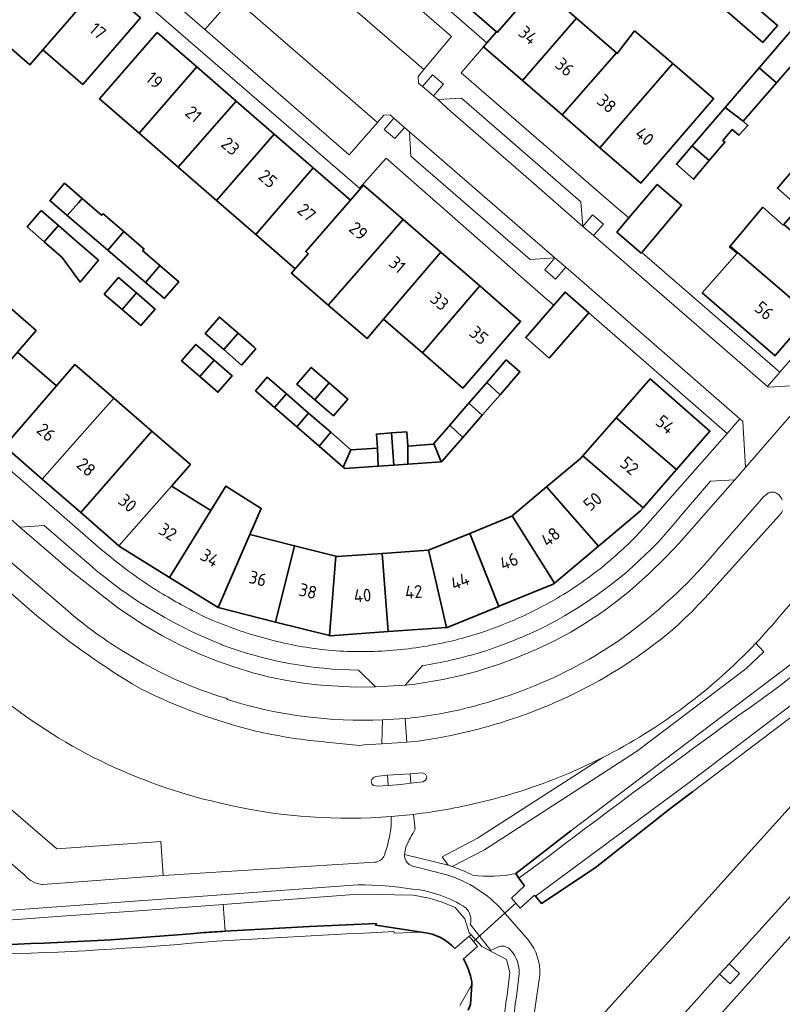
# Model space of a CAD drawing. Extents: x 150256 to 156914, y 461459 to 469481.
# Tile 174 of 256: x 155584 to 155665, y 462723 to 462827. Entities that reach past the tile are written whole.
import ezdxf
from ezdxf.enums import TextEntityAlignment as Align

# ---------------------------------------------------------------- set-up
doc = ezdxf.new("R2010")
doc.units = 0
doc.header["$LTSCALE"] = 0.75
for name, color, linetype, lineweight in [('B-RO-GK-BESCHOEIING-G', 251, 'GK-BESCHOEIING', 35), ('B-RO-GR-BEPLANTING_CULTUUR_BODEMBEDEKKER-GV', 251, 'CONTINUOUS', 18), ('B-RO-GR-GROENVOORZIENING-GV', 251, 'CONTINUOUS', 18), ('B-RO-GR-HAAG-GV', 251, 'CONTINUOUS', 13), ('B-RO-GR-HOUTOPSTAND_LOOF-GV', 251, 'CONTINUOUS', 13), ('B-RO-IE-TERREINAFSCHEIDING_KUNSTMATIG_HEKWERK-G', 251, 'IE-TERREINAFSCHEIDING-KUNSTMATIG', 18), ('B-RO-IE-TERREINAFSCHEIDING_KUNSTMATIG_MUUR-G', 251, 'IE-TERREINAFSCHEIDING-KUNSTMATIG-DICHT', 18), ('B-RO-KW-KUNSTWERK_DUIKER-G', 251, 'CONTINUOUS', 18), ('B-RO-OG-BEBOUWING-GV', 6, 'CONTINUOUS', 35), ('B-RO-OG-BEBOUWING-T18', 1, 'CONTINUOUS', 18), ('B-RO-OG-TERREIN_CULTUURSCHEIDING-GV', 251, 'CONTINUOUS', 18), ('B-RO-OG-WATER_SLOOT-GV', 251, 'CONTINUOUS', 18), ('B-RO-VH-VERHARDING_ASFALT-GV', 251, 'CONTINUOUS', 18), ('B-RO-VH-VERHARDING_BETONSTRAATSTEEN-GV', 251, 'CONTINUOUS', 18), ('B-RO-VH-VERHARDING_STRAATBAKSTEEN-GV', 251, 'CONTINUOUS', 18), ('B-RO-VH-VERHARDING_TEGEL-GV', 251, 'CONTINUOUS', 18)]:
    doc.layers.add(name, color=color, linetype=linetype, lineweight=lineweight)
doc.styles.add('NLCS-ISO-M200-T18', font='NLCS-ISO.ttf', dxfattribs={"height": 360})
doc.linetypes.add('GK-BESCHOEIING', pattern='A,30,-5,[1,NLCS.SHX,S=1,R=0,X=0,Y=0],-5', length=40)
doc.linetypes.add('IE-TERREINAFSCHEIDING-KUNSTMATIG', pattern='A,4,[82,NLCS.SHX,S=0.75,R=90,X=0,Y=0],4,-2', length=10)
doc.linetypes.add('IE-TERREINAFSCHEIDING-KUNSTMATIG-DICHT', pattern='A,8,-1,[82,NLCS.SHX,S=0.75,R=90,X=0,Y=0],-1', length=10)

msp = doc.modelspace()

# ---------------------------------------------------------------- linework, layer by layer
at = {"layer": 'B-RO-GK-BESCHOEIING-G'}
for points in [[(155638.718, 462734.243), (155639.364, 462733.48), (155645.021, 462737.25), (155653.04, 462743.582), (155655.3, 462745.265)], [(155636.631, 462736.643), (155642.44, 462741.14)], [(155636.978, 462736.158), (155636.631, 462736.643)], [(155637.569, 462735.33), (155636.978, 462736.158)], [(155638.609, 462734.372), (155638.718, 462734.243)], [(155605.958, 462730.543), (155614.845, 462731.058)], [(155626.681, 462730.443), (155621.859, 462731.187), (155621.891, 462731.369), (155614.845, 462731.058)], [(155626.891, 462730.411), (155626.681, 462730.443)], [(155631.991, 462724.922), (155632.009, 462725.204)], [(155631.612, 462722.224), (155631.854, 462722.799), (155631.991, 462724.922)]]:
    msp.add_lwpolyline(points, dxfattribs=at)
for points in [[(155581.236, 462729.108, 0.0162864), (155603.712, 462730.402)], [(155605.958, 462730.543, 0.0013305), (155603.712, 462730.402)], [(155630.21, 462728.721, 0.1838383), (155626.891, 462730.411)], [(155632.009, 462725.204, 0.0794373), (155631.123, 462727.649)]]:
    msp.add_lwpolyline(points, format="xyb", dxfattribs=at)
at = {"layer": 'B-RO-GR-BEPLANTING_CULTUUR_BODEMBEDEKKER-GV'}
for points in [[(155582.201, 462755.271), (155577.187, 462759.637), (155576.903, 462759.818), (155573.93, 462761.716), (155568.864, 462755.843), (155588.193, 462739.23), (155599.164, 462740.027), (155599.426, 462736.416), (155621.718, 462737.83)], [(155625.045, 462739.474), (155624.899, 462738.656), (155629.494, 462737.513), (155628.88, 462738.41), (155629.455, 462738.711), (155632.614, 462740.363), (155645.819, 462748.896)], [(155606.54, 462743.82), (155606.29, 462743.891)], [(155633.98, 462744.421), (155632.76, 462744.131)], [(155625.842, 462742.886), (155626.029, 462741.335)], [(155623.49, 462741.723), (155623.479, 462742.658)]]:
    msp.add_lwpolyline(points, dxfattribs=at)
for points in [[(155606.29, 462743.891, -0.1174821), (155582.201, 462755.271)], [(155645.819, 462748.896, -0.0388342), (155637.376, 462745.412)], [(155637.376, 462745.412, -0.0149478), (155633.98, 462744.421)], [(155632.76, 462744.131, -0.0299408), (155625.842, 462742.886)], [(155623.479, 462742.658, -0.0734386), (155606.54, 462743.82)], [(155622.768, 462738.591, 0.0543351), (155623.49, 462741.723)], [(155626.029, 462741.335, 0.0257082), (155625.045, 462739.474)], [(155621.718, 462737.83, 0.2887512), (155622.768, 462738.591)]]:
    msp.add_lwpolyline(points, format="xyb", dxfattribs=at)
at = {"layer": 'B-RO-GR-GROENVOORZIENING-GV'}
for points in [[(155627.939, 462818.73), (155628.998, 462819.958), (155627.862, 462820.938), (155626.801, 462819.707)], [(155624.896, 462815.391), (155623.764, 462816.375), (155622.742, 462815.193), (155623.877, 462814.212)], [(155643.71, 462804.956), (155644.843, 462803.973), (155645.884, 462805.18), (155644.748, 462806.16)], [(155640.78, 462801.626), (155639.694, 462800.37), (155640.829, 462799.389), (155641.912, 462800.641)], [(155658.147, 462726.003), (155659.257, 462724.994), (155660.266, 462726.104), (155659.156, 462727.113)]]:
    msp.add_lwpolyline(points, close=True, dxfattribs=at)
for points in [[(155629.929, 462737.374), (155633.325, 462739.149), (155649.377, 462749.522), (155660.925, 462758.258), (155662.825, 462760.057), (155661.985, 462760.951)], [(155645.819, 462748.896), (155632.614, 462740.363), (155629.455, 462738.711), (155628.88, 462738.41), (155629.494, 462737.513), (155629.617, 462737.482)]]:
    msp.add_lwpolyline(points, dxfattribs=at)
for points in [[(155661.985, 462760.951, -0.0861596), (155645.819, 462748.896)], [(155629.617, 462737.482, -0.0057244), (155629.929, 462737.374)]]:
    msp.add_lwpolyline(points, format="xyb", dxfattribs=at)
at = {"layer": 'B-RO-GR-HAAG-GV'}
for points in [[(155629.929, 462737.374), (155633.325, 462739.149), (155649.377, 462749.522), (155660.925, 462758.258), (155662.825, 462760.057), (155661.985, 462760.951)], [(155645.819, 462748.896), (155632.614, 462740.363), (155629.455, 462738.711), (155628.88, 462738.41), (155629.494, 462737.513), (155629.617, 462737.482)]]:
    msp.add_lwpolyline(points, dxfattribs=at)
for points in [[(155661.985, 462760.951, -0.0861596), (155645.819, 462748.896)], [(155629.617, 462737.482, -0.0057244), (155629.929, 462737.374)]]:
    msp.add_lwpolyline(points, format="xyb", dxfattribs=at)
at = {"layer": 'B-RO-GR-HOUTOPSTAND_LOOF-GV'}
for points in [[(155699.25, 462793.995), (155697.468, 462795.823), (155695.66, 462793.149), (155692.103, 462788.341), (155686.61, 462781.199), (155672.147, 462767.498), (155671.455, 462768.229), (155669.828, 462769.946), (155664.68, 462764.001)], [(155636.631, 462736.643), (155642.44, 462741.14), (155669.83, 462761.86), (155688.472, 462779.519), (155694.099, 462786.835), (155697.701, 462791.705), (155699.25, 462793.995)], [(155661.985, 462760.951), (155662.825, 462760.057), (155660.925, 462758.258), (155649.377, 462749.522), (155633.325, 462739.149), (155629.929, 462737.374)]]:
    msp.add_lwpolyline(points, dxfattribs=at)
for points in [[(155664.68, 462764.001, -0.0172418), (155661.985, 462760.951)], [(155629.929, 462737.374, -0.0279794), (155632.085, 462736.476)], [(155632.085, 462736.476, 0.0904164), (155636.631, 462736.643)]]:
    msp.add_lwpolyline(points, format="xyb", dxfattribs=at)
at = {"layer": 'B-RO-IE-TERREINAFSCHEIDING_KUNSTMATIG_HEKWERK-G'}
for points in [[(155625.839, 462734.347), (155627.512, 462734.043), (155628.851, 462733.617), (155630.246, 462733.04), (155631.257, 462731.871), (155631.717, 462730.388), (155631.912, 462730.177)], [(155631.912, 462730.177), (155633.053, 462728.944), (155635.647, 462727.564)]]:
    msp.add_lwpolyline(points, dxfattribs=at)
at = {"layer": 'B-RO-IE-TERREINAFSCHEIDING_KUNSTMATIG_MUUR-G'}
for points in [[(155638.609, 462734.372), (155637.108, 462732.982), (155636.197, 462734.042), (155637.569, 462735.33)], [(155631.723, 462730.015), (155630.21, 462728.721)], [(155631.123, 462727.649), (155632.61, 462728.952), (155631.723, 462730.015)]]:
    msp.add_lwpolyline(points, dxfattribs=at)
at = {"layer": 'B-RO-KW-KUNSTWERK_DUIKER-G'}
msp.add_lwpolyline([(155632.166, 462729.483), (155636.652, 462733.512)], dxfattribs=at)
at = {"layer": 'B-RO-OG-BEBOUWING-GV'}
for points in [[(155634.6, 462825.5), (155634.686, 462825.425), (155639.005, 462830.427), (155639.21, 462830.25), (155640.59, 462831.83), (155636.408, 462835.456), (155630.719, 462828.868)], [(155582.581, 462827.188), (155581.182, 462825.584), (155585.346, 462821.999), (155586.717, 462823.589), (155592.791, 462830.63), (155588.694, 462834.195)], [(155590.921, 462819.931), (155597.013, 462826.956), (155592.791, 462830.63), (155586.717, 462823.589)], [(155639.21, 462830.25), (155639.005, 462830.427), (155634.686, 462825.425), (155634.6, 462825.5), (155633.59, 462824.332), (155633.23, 462823.916), (155637.342, 462820.348), (155643.059, 462826.914)], [(155659.955, 462829.93), (155658.388, 462828.118), (155662.718, 462824.379), (155664.286, 462826.162)], [(155641.529, 462816.715), (155647.264, 462823.267), (155643.115, 462826.865), (155643.059, 462826.914), (155637.342, 462820.348)], [(155602.977, 462821.789), (155598.793, 462825.423), (155592.7, 462818.409), (155596.873, 462814.787)], [(155647.264, 462823.267), (155641.529, 462816.715), (155645.527, 462813.246), (155653.213, 462822.132), (155649.175, 462825.591), (155647.343, 462823.198)], [(155662.35, 462821.695), (155664.174, 462820.108), (155667.665, 462824.122), (155665.862, 462825.714), (155665.828, 462825.744), (155665.338, 462825.174)], [(155645.527, 462813.246), (155649.826, 462809.516), (155657.494, 462818.366), (155657.543, 462818.423), (155653.213, 462822.132)], [(155601.01, 462811.196), (155607.13, 462818.183), (155602.977, 462821.789), (155596.873, 462814.787)], [(155658.74, 462817.492), (155660.637, 462816.042), (155664.174, 462820.108), (155662.35, 462821.695)], [(155605.049, 462807.691), (155611.139, 462814.701), (155607.13, 462818.183), (155601.01, 462811.196)], [(155660.637, 462816.042), (155658.74, 462817.492), (155655.263, 462813.444), (155657.069, 462811.895), (155658.718, 462813.853), (155658.501, 462814.015), (155659.502, 462815.177), (155660.204, 462814.583), (155661.15, 462815.583)], [(155615.249, 462811.132), (155611.139, 462814.701), (155605.049, 462807.691), (155609.197, 462804.09)], [(155653.615, 462811.525), (155653.596, 462811.503), (155655.42, 462809.935), (155657.069, 462811.895), (155655.263, 462813.444)], [(155615.249, 462811.132), (155609.197, 462804.09), (155613.354, 462800.482), (155614.729, 462802.07), (155614.472, 462802.294), (155619.19, 462807.71)], [(155671.312, 462799.688), (155674.771, 462803.671), (155666.102, 462811.144), (155664.258, 462808.98), (155666.534, 462806.995), (155664.935, 462805.154)], [(155587.51, 462807.76), (155587.441, 462807.679), (155589.288, 462806.096), (155590.495, 462807.471), (155590.863, 462807.893), (155588.99, 462809.5)], [(155649.958, 462802.206), (155654.138, 462807.187), (155651.57, 462809.382), (155648.575, 462805.837), (155647.31, 462804.34), (155649.895, 462802.131)], [(155613.354, 462800.482), (155612.945, 462800.009), (155616.841, 462796.647), (155624.739, 462805.685), (155620.57, 462809.3), (155619.19, 462807.71), (155614.472, 462802.294), (155614.729, 462802.07)], [(155593.559, 462802.434), (155595.251, 462804.398), (155593.074, 462806.263), (155592.9, 462806.144), (155590.863, 462807.893), (155590.495, 462807.471), (155589.288, 462806.096)], [(155586.535, 462806.621), (155585.06, 462804.89), (155586.856, 462803.321), (155588.361, 462805.037)], [(155664.935, 462805.154), (155664.876, 462805.086), (155662.739, 462806.977), (155659.261, 462802.863), (155667.749, 462795.584), (155671.312, 462799.688)], [(155624.739, 462805.685), (155616.841, 462796.647), (155620.939, 462793.11), (155622.688, 462795.158), (155628.727, 462802.228)], [(155588.361, 462805.037), (155586.856, 462803.321), (155588.748, 462801.667), (155590.641, 462799.074), (155592.587, 462801.371), (155590.378, 462803.288)], [(155597.532, 462799.027), (155598.573, 462800.237), (155599.073, 462800.813), (155597.236, 462802.398), (155597.398, 462802.56), (155595.251, 462804.398), (155593.559, 462802.434)], [(155626.79, 462791.595), (155632.844, 462798.659), (155628.727, 462802.228), (155622.688, 462795.158)], [(155659.261, 462802.863), (155659.198, 462802.789), (155660.009, 462802.113), (155656.332, 462797.925), (155664.018, 462791.284), (155664.04, 462791.31), (155667.7, 462795.528), (155667.749, 462795.584)], [(155599.073, 462800.813), (155598.573, 462800.237), (155597.532, 462799.027), (155599.542, 462797.339), (155599.56, 462797.36), (155601.06, 462799.1)], [(155595.079, 462796.175), (155596.582, 462797.922), (155594.69, 462799.55), (155593.19, 462797.8)], [(155595.079, 462796.175), (155597.05, 462794.48), (155598.55, 462796.23), (155596.582, 462797.922)], [(155632.844, 462798.659), (155626.79, 462791.595), (155631.056, 462787.89), (155637.15, 462794.926)], [(155640.652, 462796.625), (155637.7, 462793.238), (155640.178, 462791.046), (155644.339, 462795.817), (155641.86, 462798.01)], [(155581.827, 462797.585), (155574.297, 462788.999), (155578.512, 462785.338), (155584.014, 462791.689), (155585.99, 462793.97)], [(155605.799, 462791.95), (155607.317, 462793.664), (155605.35, 462795.37), (155603.85, 462793.64)], [(155607.317, 462793.664), (155605.799, 462791.95), (155607.69, 462790.31), (155609.19, 462792.04), (155609.023, 462792.185)], [(155584.014, 462791.689), (155578.512, 462785.338), (155582.661, 462781.735), (155588.139, 462788.105)], [(155603.277, 462789.103), (155604.796, 462790.817), (155602.86, 462792.49), (155601.36, 462790.76)], [(155603.277, 462789.103), (155605.19, 462787.45), (155606.69, 462789.18), (155604.796, 462790.817)], [(155635.64, 462790.85), (155633.586, 462788.481), (155634.974, 462787.183), (155637.075, 462789.605)], [(155582.661, 462781.735), (155586.653, 462778.267), (155592.211, 462784.568), (155594.202, 462786.825), (155590.09, 462790.374), (155588.139, 462788.105)], [(155615.425, 462786.655), (155616.938, 462788.426), (155615.043, 462790.071), (155615.011, 462790.034), (155613.518, 462788.311)], [(155611.177, 462785.842), (155612.423, 462787.276), (155610.405, 462789.03), (155609.159, 462787.595)], [(155647.224, 462784.739), (155653.599, 462779.276), (155657.14, 462783.34), (155650.823, 462788.859)], [(155616.938, 462788.426), (155615.425, 462786.655), (155617.382, 462784.956), (155618.908, 462786.715)], [(155634.974, 462787.183), (155633.586, 462788.481), (155631.685, 462786.289), (155633.097, 462785.018)], [(155586.653, 462778.267), (155590.701, 462774.751), (155598.215, 462783.339), (155594.202, 462786.825), (155592.211, 462784.568)], [(155613.522, 462783.804), (155614.752, 462785.252), (155612.423, 462787.276), (155611.177, 462785.842)], [(155633.097, 462785.018), (155631.685, 462786.289), (155631.617, 462786.21), (155629.661, 462783.953), (155631.053, 462782.662)], [(155615.882, 462781.752), (155617.096, 462783.214), (155614.752, 462785.252), (155613.522, 462783.804)], [(155643.735, 462780.743), (155650.096, 462775.255), (155653.599, 462779.276), (155647.224, 462784.739)], [(155629.661, 462783.953), (155629.527, 462783.798), (155628.003, 462782.039), (155628.773, 462780.104), (155628.795, 462780.106), (155631.053, 462782.662)], [(155598.215, 462783.339), (155590.701, 462774.751), (155594.734, 462771.248), (155600.293, 462777.547), (155602.285, 462779.804)], [(155615.882, 462781.752), (155618.422, 462779.544), (155619.217, 462781.371), (155617.096, 462783.214)], [(155622.038, 462781.532), (155622.102, 462779.631), (155623.766, 462779.749), (155623.532, 462783.148), (155621.933, 462783.036)], [(155625.257, 462779.855), (155625.232, 462781.754), (155625.126, 462783.263), (155623.532, 462783.148), (155623.766, 462779.749)], [(155622.102, 462779.631), (155622.038, 462781.532), (155619.231, 462781.359), (155619.217, 462781.371), (155618.422, 462779.544), (155618.608, 462779.383)], [(155628.003, 462782.039), (155627.922, 462781.946), (155625.232, 462781.754), (155625.257, 462779.855), (155628.773, 462780.104)], [(155650.096, 462775.255), (155643.735, 462780.743), (155643.48, 462780.451), (155639.897, 462777.443), (155645.377, 462771.212), (155649.82, 462774.939)], [(155600.293, 462777.547), (155594.734, 462771.248), (155594.868, 462771.132), (155600.071, 462767.899), (155604.437, 462774.952), (155600.369, 462777.481)], [(155604.437, 462774.952), (155600.071, 462767.899), (155605.207, 462764.708), (155608.554, 462772.414), (155609.763, 462775.186), (155606.021, 462777.512)], [(155645.377, 462771.212), (155639.897, 462777.443), (155636.261, 462774.391), (155640.722, 462767.307)], [(155631.778, 462772.548), (155634.843, 462764.842), (155634.948, 462764.885), (155640.571, 462767.18), (155640.722, 462767.307), (155636.261, 462774.391), (155636.226, 462774.361)], [(155611.272, 462763.185), (155613.27, 462771.232), (155608.554, 462772.414), (155605.207, 462764.708)], [(155634.843, 462764.842), (155631.778, 462772.548), (155627.417, 462770.77), (155628.019, 462768.273), (155629.32, 462762.614), (155629.393, 462762.619)], [(155617.656, 462770.134), (155613.27, 462771.232), (155611.272, 462763.185), (155616.987, 462761.751)], [(155622.532, 462770.432), (155617.774, 462770.104), (155617.656, 462770.134), (155616.987, 462761.751), (155617.029, 462761.74), (155623.153, 462762.175)], [(155623.153, 462762.175), (155629.32, 462762.614), (155628.019, 462768.273), (155627.417, 462770.77), (155622.532, 462770.432)]]:
    msp.add_lwpolyline(points, close=True, dxfattribs=at)
at = {"layer": 'B-RO-OG-TERREIN_CULTUURSCHEIDING-GV'}
for points in [[(155641.527, 462717.034), (155644.835, 462720.663), (155654.754, 462731.652), (155666.343, 462744.505), (155672.813, 462751.439), (155680.121, 462759.592), (155683.259, 462763.045), (155682.625, 462763.68), (155692.173, 462774.584), (155692.935, 462773.948), (155694.478, 462775.714), (155699.835, 462782.191), (155716.688, 462802.469), (155723.298, 462810.022), (155724.505, 462811.441), (155724.645, 462811.606), (155726.199, 462812.988), (155727.929, 462814.142), (155730.209, 462815.244), (155732.585, 462816.054), (155732.49, 462816.36), (155732.36, 462819.37), (155731.07, 462819.31)], [(155663.319, 462776.816), (155662.82, 462776.45), (155657.96, 462770.871)], [(155657.27, 462766.461), (155664.46, 462774.45), (155664.63, 462774.65)], [(155589.3, 462764.39), (155581.738, 462770.86), (155580.112, 462769.012), (155585.82, 462764.071)], [(155653.79, 462762.891), (155654.5, 462763.581)], [(155648.65, 462762.051), (155647.45, 462761.171)], [(155673.84, 462759.3), (155655.3, 462745.265), (155653.04, 462743.582), (155645.021, 462737.25), (155639.364, 462733.48), (155638.718, 462734.243), (155638.609, 462734.372), (155637.108, 462732.982), (155636.197, 462734.042), (155637.569, 462735.33), (155636.978, 462736.158), (155636.631, 462736.643)], [(155596.13, 462756.681), (155597.05, 462756.14)], [(155599.426, 462736.416), (155599.164, 462740.027), (155588.193, 462739.23), (155568.864, 462755.843), (155566.055, 462752.586), (155584.84, 462736.44)], [(155642.15, 462755.301), (155643.39, 462755.911)], [(155606.22, 462755.011), (155606.05, 462755.141)], [(155630.04, 462753.771), (155628.61, 462753.491)], [(155622.515, 462750.317), (155622.57, 462752.87)], [(155624.96, 462753.011), (155625.14, 462750.51), (155626.32, 462750.62), (155627.83, 462750.851)], [(155609.19, 462751.67), (155609.53, 462751.601)], [(155616.63, 462750.521), (155620.13, 462750.15), (155620.64, 462750.22), (155622.515, 462750.317)], [(155629.617, 462737.482), (155629.494, 462737.513), (155624.899, 462738.656)], [(155626.068, 462737.365), (155629.343, 462736.52)], [(155586.7, 462735.491), (155599.426, 462736.416)], [(155619.977, 462735.46), (155556.87, 462730.832), (155546.12, 462730.07), (155538.04, 462729.561)], [(155549.507, 462729.299), (155556.942, 462729.835), (155566.463, 462730.522), (155577.342, 462731.306), (155589.16, 462732.159), (155597.29, 462732.745), (155605.755, 462733.355), (155620.009, 462734.459), (155625.839, 462734.347), (155627.512, 462734.043), (155628.851, 462733.617), (155630.246, 462733.04), (155631.257, 462731.871), (155631.717, 462730.388), (155631.912, 462730.177), (155633.053, 462728.944), (155635.647, 462727.564), (155636.009, 462726.177), (155635.72, 462723.815)], [(155635.252, 462732.722), (155637.988, 462729.592)], [(155634.885, 462728.943), (155634.022, 462728.529), (155631.834, 462731.285)], [(155636.71, 462723.669), (155637.002, 462726.056)], [(155639.191, 462725.956), (155638.632, 462722.043)]]:
    msp.add_lwpolyline(points, dxfattribs=at)
for points in [[(155663.7, 462776.911, 0.1179744), (155663.319, 462776.816)], [(155664.028, 462776.847, 0.1032955), (155663.7, 462776.911)], [(155664.47, 462776.541, 0.1072945), (155664.028, 462776.847)], [(155664.78, 462776.061, 0.0883309), (155664.47, 462776.541)], [(155664.63, 462774.65, 0.0962677), (155664.791, 462774.954)], [(155657.96, 462770.871, -0.0605631), (155648.65, 462762.051)], [(155654.5, 462763.581, 0.0180531), (155657.27, 462766.461)], [(155585.82, 462764.071, 0.0389846), (155596.13, 462756.681)], [(155596.111, 462759.551, -0.0453307), (155589.3, 462764.39)], [(155643.39, 462755.911, 0.0619132), (155653.79, 462762.891)], [(155647.45, 462761.171, -0.0740629), (155634.295, 462754.901)], [(155606.05, 462755.141, -0.0645993), (155596.111, 462759.551)], [(155597.05, 462756.14, 0.0550258), (155609.19, 462751.67)], [(155635.051, 462752.565, 0.0340766), (155642.15, 462755.301)], [(155622.57, 462752.87, -0.0885056), (155606.22, 462755.011)], [(155634.295, 462754.901, -0.0225328), (155630.04, 462753.771)], [(155628.61, 462753.491, -0.0192062), (155624.96, 462753.011)], [(155627.83, 462750.851, 0.0332374), (155635.051, 462752.565)], [(155609.53, 462751.601, 0.0340675), (155616.63, 462750.521)], [(155624.899, 462738.656, 0.4333159), (155626.068, 462737.365)], [(155629.929, 462737.374, 0.0057244), (155629.617, 462737.482)], [(155632.085, 462736.476, 0.0279794), (155629.929, 462737.374)], [(155636.631, 462736.643, -0.0904164), (155632.085, 462736.476)], [(155584.84, 462736.44, 0.21332), (155586.7, 462735.491)], [(155629.343, 462736.52, -0.0673344), (155632.574, 462735.006)], [(155625.724, 462735.003, 0.0353346), (155619.977, 462735.46)], [(155631.362, 462733.031, 0.1195601), (155625.724, 462735.003)], [(155632.574, 462735.006, -0.0669346), (155635.252, 462732.722)], [(155631.834, 462731.285, 0.2738814), (155631.362, 462733.031)], [(155637.988, 462729.592, -0.1790931), (155639.191, 462725.956)], [(155636.17, 462728.493, 0.3128943), (155634.885, 462728.943)], [(155637.002, 462726.056, 0.184574), (155636.17, 462728.493)], [(155635.72, 462723.815, 0.0561351), (155635.451, 462719.131)], [(155636.449, 462719.193, -0.0560946), (155636.71, 462723.669)]]:
    msp.add_lwpolyline(points, format="xyb", dxfattribs=at)
at = {"layer": 'B-RO-OG-WATER_SLOOT-GV'}
for points in [[(155691.595, 462782.26), (155700.078, 462793.435), (155701.405, 462795.397), (155709.429, 462806.972), (155710.213, 462807.588), (155711.348, 462808.074), (155711.924, 462807.93), (155712.302, 462808.362), (155711.51, 462808.578), (155710.447, 462808.542), (155708.91, 462807.98), (155700.614, 462796.012), (155699.25, 462793.995), (155697.701, 462791.705), (155694.099, 462786.835), (155688.472, 462779.519), (155669.83, 462761.86), (155642.44, 462741.14), (155636.631, 462736.643), (155636.978, 462736.158), (155640.125, 462738.489)], [(155640.125, 462738.489), (155636.978, 462736.158), (155637.569, 462735.33), (155636.197, 462734.042), (155637.108, 462732.982), (155638.609, 462734.372), (155638.718, 462734.243), (155654.792, 462746.134), (155673.191, 462760.063), (155689.993, 462775.89), (155696.271, 462783.787), (155696.802, 462784.575), (155710.926, 462805.454), (155711.942, 462806.975), (155711.924, 462807.93), (155711.348, 462808.074), (155710.213, 462807.588), (155709.429, 462806.972), (155701.405, 462795.397), (155700.078, 462793.435)], [(155630.21, 462728.721), (155631.723, 462730.015), (155631.912, 462730.177), (155631.717, 462730.388), (155631.257, 462731.871), (155630.246, 462733.04), (155628.851, 462733.617), (155627.512, 462734.043), (155625.839, 462734.347), (155620.009, 462734.459), (155605.755, 462733.355)], [(155605.755, 462733.355), (155597.29, 462732.745), (155589.16, 462732.159), (155577.342, 462731.306), (155577.514, 462728.939)], [(155605.958, 462730.543), (155605.755, 462733.355)], [(155605.755, 462733.355), (155605.958, 462730.543), (155614.845, 462731.058), (155621.891, 462731.369), (155621.859, 462731.187), (155626.681, 462730.443), (155626.891, 462730.411)], [(155623.781, 462730.506), (155623.786, 462730.351), (155626.681, 462730.443), (155621.859, 462731.187), (155621.891, 462731.369), (155614.845, 462731.058), (155605.958, 462730.543)], [(155626.891, 462730.411), (155626.681, 462730.443), (155623.786, 462730.351), (155623.781, 462730.506)], [(155631.123, 462727.649), (155632.61, 462728.952), (155631.723, 462730.015), (155630.21, 462728.721)], [(155635.72, 462723.815), (155636.009, 462726.177), (155635.647, 462727.564), (155633.053, 462728.944), (155631.912, 462730.177), (155631.723, 462730.015), (155632.61, 462728.952), (155631.123, 462727.649)], [(155630.736, 462722.707), (155631.991, 462724.922), (155632.009, 462725.204)], [(155632.009, 462725.204), (155631.991, 462724.922), (155631.854, 462722.799), (155631.612, 462722.224)], [(155631.612, 462722.224), (155631.854, 462722.799), (155631.991, 462724.922), (155630.736, 462722.707)]]:
    msp.add_lwpolyline(points, dxfattribs=at)
msp.add_lwpolyline([(155712.302, 462808.362), (155711.924, 462807.93), (155711.942, 462806.975), (155710.926, 462805.454), (155696.802, 462784.575), (155696.271, 462783.787), (155689.993, 462775.89), (155673.191, 462760.063), (155654.792, 462746.134), (155638.718, 462734.243), (155639.364, 462733.48), (155645.021, 462737.25), (155653.04, 462743.582), (155655.3, 462745.265), (155673.84, 462759.3), (155690.73, 462775.21), (155697.057, 462783.168), (155697.63, 462784.015), (155711.92, 462805.14), (155712.609, 462806.543), (155712.807, 462807.624)], close=True, dxfattribs=at)
for points in [[(155677.76, 462767.992, -0.0464023), (155660.201, 462753.362)], [(155660.201, 462753.362, 0.0464023), (155677.76, 462767.992)], [(155660.201, 462753.362, 0.0049136), (155640.125, 462738.489)], [(155640.125, 462738.489, -0.0049136), (155660.201, 462753.362)], [(155581.236, 462729.108, 0.0162864), (155603.712, 462730.402)], [(155603.712, 462730.402, -0.0162864), (155581.236, 462729.108)], [(155603.712, 462730.402, -0.0013305), (155605.958, 462730.543)], [(155605.958, 462730.543, 0.0013305), (155603.712, 462730.402)], [(155623.781, 462730.506, 0.0043496), (155603.789, 462729.405)], [(155603.789, 462729.405, -0.0043496), (155623.781, 462730.506)], [(155626.891, 462730.411, -0.1838383), (155630.21, 462728.721)], [(155630.21, 462728.721, 0.1838383), (155626.891, 462730.411)], [(155603.789, 462729.405, -0.016288), (155581.261, 462728.108)], [(155581.261, 462728.108, 0.016288), (155603.789, 462729.405)], [(155631.123, 462727.649, -0.0794373), (155632.009, 462725.204)], [(155632.009, 462725.204, 0.0794373), (155631.123, 462727.649)], [(155635.451, 462719.131, -0.0561351), (155635.72, 462723.815)]]:
    msp.add_lwpolyline(points, format="xyb", dxfattribs=at)
at = {"layer": 'B-RO-VH-VERHARDING_ASFALT-GV'}
for points in [[(155664.68, 462764.001), (155669.828, 462769.946), (155693.42, 462797.19)], [(155664.63, 462774.65), (155664.46, 462774.45), (155657.27, 462766.461)], [(155585.82, 462764.071), (155580.112, 462769.012)], [(155654.5, 462763.581), (155653.79, 462762.891)], [(155584.84, 462736.44), (155566.055, 462752.586), (155564.15, 462754.28), (155561.572, 462756.535), (155556.593, 462750.883), (155546.33, 462739.4), (155546.68, 462733.66), (155545.729, 462732.55), (155546.12, 462730.07), (155556.87, 462730.832), (155619.977, 462735.46)], [(155597.05, 462756.14), (155596.13, 462756.681)], [(155643.39, 462755.911), (155642.15, 462755.301)], [(155609.53, 462751.601), (155609.19, 462751.67)], [(155627.83, 462750.851), (155626.32, 462750.62), (155625.14, 462750.51), (155622.515, 462750.317), (155620.64, 462750.22), (155620.13, 462750.15), (155616.63, 462750.521)], [(155606.29, 462743.891), (155606.54, 462743.82)], [(155632.76, 462744.131), (155633.98, 462744.421)], [(155623.479, 462742.658), (155625.842, 462742.886)], [(155626.029, 462741.335), (155625.842, 462742.886), (155623.479, 462742.658), (155623.49, 462741.723)], [(155624.899, 462738.656), (155625.045, 462739.474)], [(155621.718, 462737.83), (155599.426, 462736.416)], [(155629.343, 462736.52), (155626.068, 462737.365)], [(155599.426, 462736.416), (155586.7, 462735.491)], [(155637.988, 462729.592), (155635.252, 462732.722)], [(155631.834, 462731.285), (155634.022, 462728.529), (155634.885, 462728.943)], [(155637.002, 462726.056), (155636.71, 462723.669)], [(155638.632, 462722.043), (155639.191, 462725.956)]]:
    msp.add_lwpolyline(points, dxfattribs=at)
for points in [[(155664.791, 462774.954, -0.0962677), (155664.63, 462774.65)], [(155657.27, 462766.461, -0.0180531), (155654.5, 462763.581)], [(155596.13, 462756.681, -0.0389846), (155585.82, 462764.071)], [(155661.985, 462760.951, 0.0172418), (155664.68, 462764.001)], [(155653.79, 462762.891, -0.0619132), (155643.39, 462755.911)], [(155645.819, 462748.896, 0.0861596), (155661.985, 462760.951)], [(155609.19, 462751.67, -0.0550258), (155597.05, 462756.14)], [(155642.15, 462755.301, -0.0340766), (155635.051, 462752.565)], [(155582.201, 462755.271, 0.1174821), (155606.29, 462743.891)], [(155635.051, 462752.565, -0.0332374), (155627.83, 462750.851)], [(155616.63, 462750.521, -0.0340675), (155609.53, 462751.601)], [(155637.376, 462745.412, 0.0388342), (155645.819, 462748.896)], [(155633.98, 462744.421, 0.0149478), (155637.376, 462745.412)], [(155625.842, 462742.886, 0.0299408), (155632.76, 462744.131)], [(155606.54, 462743.82, 0.0734386), (155623.479, 462742.658)], [(155623.49, 462741.723, -0.0543351), (155622.768, 462738.591)], [(155625.045, 462739.474, -0.0257082), (155626.029, 462741.335)], [(155622.768, 462738.591, -0.2887512), (155621.718, 462737.83)], [(155626.068, 462737.365, -0.4333159), (155624.899, 462738.656)], [(155586.7, 462735.491, -0.21332), (155584.84, 462736.44)], [(155632.574, 462735.006, 0.0673344), (155629.343, 462736.52)], [(155619.977, 462735.46, -0.0353346), (155625.724, 462735.003)], [(155625.724, 462735.003, -0.1195601), (155631.362, 462733.031)], [(155635.252, 462732.722, 0.0669346), (155632.574, 462735.006)], [(155631.362, 462733.031, -0.2738814), (155631.834, 462731.285)], [(155639.191, 462725.956, 0.1790931), (155637.988, 462729.592)], [(155634.885, 462728.943, -0.3128943), (155636.17, 462728.493)], [(155636.17, 462728.493, -0.184574), (155637.002, 462726.056)], [(155636.71, 462723.669, 0.0560946), (155636.449, 462719.193)]]:
    msp.add_lwpolyline(points, format="xyb", dxfattribs=at)
msp.add_lwpolyline([(155623.087, 462747.014), (155625.498, 462747.168), (155626.794, 462747.263), (155627.119, 462747.113), (155627.246, 462746.841), (155627.207, 462746.668), (155627.109, 462746.513), (155626.819, 462746.315), (155625.576, 462746.166), (155624.519, 462746.04), (155623.175, 462745.948), (155622.064, 462745.871), (155621.633, 462745.945), (155621.429, 462746.097), (155621.365, 462746.283), (155621.436, 462746.558), (155621.617, 462746.781), (155621.828, 462746.879)], close=True, dxfattribs=at)
at = {"layer": 'B-RO-VH-VERHARDING_BETONSTRAATSTEEN-GV'}
for points in [[(155603.53, 462839.92), (155600.593, 462836.533), (155600.567, 462836.55), (155599.579, 462835.408), (155599.553, 462835.378), (155596.616, 462831.986), (155603.826, 462825.72), (155606.791, 462829.158), (155607.776, 462830.3), (155610.726, 462833.67), (155610.735, 462833.68), (155611.652, 462834.739), (155614.643, 462838.19), (155607.41, 462844.46), (155604.469, 462841.031), (155603.523, 462839.93)], [(155623.087, 462747.014), (155621.828, 462746.879), (155621.617, 462746.781), (155621.436, 462746.558), (155621.365, 462746.283), (155621.429, 462746.097), (155621.633, 462745.945), (155622.064, 462745.871), (155623.175, 462745.948)], [(155625.576, 462746.166), (155626.819, 462746.315), (155627.109, 462746.513), (155627.207, 462746.668), (155627.246, 462746.841), (155627.119, 462747.113), (155626.794, 462747.263), (155625.498, 462747.168)]]:
    msp.add_lwpolyline(points, close=True, dxfattribs=at)
for points in [[(155606.791, 462829.158), (155622.033, 462815.92), (155622.7, 462816.68), (155623.371, 462816.716), (155623.764, 462816.375), (155624.896, 462815.391), (155625.42, 462814.936), (155640.78, 462801.626), (155641.912, 462800.641), (155660.289, 462784.649), (155660.61, 462784.37), (155660.89, 462779.49), (155668.52, 462788.29), (155663.27, 462787.995), (155663.224, 462788.035), (155644.843, 462803.973), (155643.71, 462804.956), (155638.217, 462809.772), (155629.76, 462817.101), (155628.393, 462818.34), (155627.939, 462818.73), (155626.801, 462819.707), (155626.366, 462820.08), (155626.33, 462820.78), (155626.94, 462821.512), (155611.652, 462834.739)], [(155526.66, 462818.67), (155527.25, 462818.2), (155529.327, 462816.391), (155536.03, 462810.553), (155537.443, 462809.322), (155544.18, 462803.453), (155545.533, 462802.275), (155551.783, 462796.831), (155557.41, 462791.93), (155573.151, 462778.294), (155579.904, 462772.444), (155581.738, 462770.86), (155589.3, 462764.39)], [(155668.52, 462788.29), (155660.89, 462779.49), (155659.763, 462778.2), (155653.937, 462771.559), (155652.48, 462770.03), (155650.644, 462768.243), (155648.631, 462766.443), (155647.32, 462765.381), (155645.862, 462764.301), (155643.946, 462763.021), (155642.457, 462762.132), (155640.8, 462761.239), (155638.808, 462760.292), (155636.684, 462759.399), (155634.8, 462758.701), (155633.222, 462758.203), (155632.497, 462757.972), (155630.862, 462757.541), (155628.924, 462757.114), (155626.008, 462756.625), (155624.972, 462756.533), (155621.828, 462756.353), (155619.706, 462756.319), (155616.057, 462756.514), (155614.444, 462756.697), (155612.471, 462757.017), (155610.684, 462757.385), (155608.888, 462757.839), (155606.662, 462758.514), (155604.942, 462759.119), (155603.222, 462759.817), (155601.217, 462760.754), (155599.257, 462761.781), (155597.342, 462762.892), (155596.404, 462763.483), (155594.573, 462764.723), (155589.542, 462768.67), (155584.29, 462773.196), (155581.98, 462775.219)], [(155657.96, 462770.871), (155662.82, 462776.45), (155663.319, 462776.816)], [(155647.45, 462761.171), (155648.65, 462762.051)], [(155606.05, 462755.141), (155606.22, 462755.011)], [(155628.61, 462753.491), (155630.04, 462753.771)], [(155622.57, 462752.87), (155624.96, 462753.011)]]:
    msp.add_lwpolyline(points, dxfattribs=at)
for points in [[(155663.319, 462776.816, -0.1179744), (155663.7, 462776.911)], [(155663.7, 462776.911, -0.1032955), (155664.028, 462776.847)], [(155664.028, 462776.847, -0.1072945), (155664.47, 462776.541)], [(155664.47, 462776.541, -0.0883309), (155664.78, 462776.061)], [(155648.65, 462762.051, 0.0605631), (155657.96, 462770.871)], [(155589.3, 462764.39, 0.0453307), (155596.111, 462759.551)], [(155634.295, 462754.901, 0.0740629), (155647.45, 462761.171)], [(155596.111, 462759.551, 0.0645993), (155606.05, 462755.141)], [(155606.22, 462755.011, 0.0885056), (155622.57, 462752.87)], [(155630.04, 462753.771, 0.0225328), (155634.295, 462754.901)], [(155624.96, 462753.011, 0.0192062), (155628.61, 462753.491)]]:
    msp.add_lwpolyline(points, format="xyb", dxfattribs=at)
at = {"layer": 'B-RO-VH-VERHARDING_STRAATBAKSTEEN-GV'}
for points in [[(155666.343, 462744.505), (155654.754, 462731.652), (155644.835, 462720.663)], [(155650.881, 462717.929), (155658.147, 462726.003), (155659.156, 462727.113), (155668.52, 462737.411)]]:
    msp.add_lwpolyline(points, dxfattribs=at)
at = {"layer": 'B-RO-VH-VERHARDING_TEGEL-GV'}
for points in [[(155614.643, 462838.19), (155629.84, 462824.99), (155626.94, 462821.512), (155626.33, 462820.78), (155626.366, 462820.08), (155626.801, 462819.707), (155627.862, 462820.938), (155628.998, 462819.958), (155627.939, 462818.73), (155628.393, 462818.34), (155630.9, 462818.48), (155643.51, 462807.56), (155643.71, 462804.956), (155644.748, 462806.16), (155645.884, 462805.18), (155644.843, 462803.973), (155663.224, 462788.035), (155664.51, 462789.567), (155649.958, 462802.206), (155649.895, 462802.131), (155647.31, 462804.34), (155648.575, 462805.837), (155647.5, 462806.78), (155630.86, 462821.17), (155633.23, 462823.916), (155633.59, 462824.332), (155613.2, 462842.06)], [(155704.072, 462832.501), (155701.003, 462828.808), (155701.416, 462828.449), (155699.299, 462826.01), (155696.959, 462823.315), (155696.536, 462823.682), (155693.289, 462820.08), (155690.965, 462817.289), (155689.682, 462818.366), (155689.475, 462818.342), (155689.141, 462817.963), (155687.523, 462816.127), (155687.392, 462815.978), (155687.283, 462815.852), (155664.51, 462789.567), (155663.224, 462788.035), (155663.27, 462787.995), (155668.52, 462788.29), (155669.51, 462789.423), (155669.34, 462791.96), (155687.34, 462812.77), (155689.826, 462812.914), (155706.038, 462831.485), (155711.14, 462837.331)], [(155598.08, 462828.06), (155599.738, 462826.598), (155620.133, 462808.982), (155622.96, 462812.14), (155639.54, 462797.6), (155640.652, 462796.625), (155641.86, 462798.01), (155644.339, 462795.817), (155658.96, 462783.1), (155660.289, 462784.649), (155641.912, 462800.641), (155640.829, 462799.389), (155639.694, 462800.37), (155640.78, 462801.626), (155638.16, 462801.44), (155625.56, 462812.38), (155625.42, 462814.936), (155624.896, 462815.391), (155623.877, 462814.212), (155622.742, 462815.193), (155623.764, 462816.375), (155623.371, 462816.716), (155622.7, 462816.68), (155622.033, 462815.92), (155619.04, 462812.51), (155603.826, 462825.72), (155596.616, 462831.986)], [(155593.886, 462770.019), (155592.88, 462770.86), (155577.933, 462783.812), (155569.22, 462791.36), (155567.488, 462792.892), (155529.746, 462825.643), (155528.29, 462821.84), (155529.48, 462820.833), (155531.99, 462821.04), (155564.9, 462792.45), (155565.006, 462789.954), (155566.78, 462788.416), (155569.39, 462788.53), (155576.604, 462782.279), (155581.77, 462777.8), (155581.98, 462775.219), (155584.29, 462773.196), (155586.83, 462773.38), (155590.731, 462770.041)], [(155654.2, 462774.591), (155657.21, 462778.04), (155659.763, 462778.2), (155660.89, 462779.49), (155660.61, 462784.37), (155660.289, 462784.649), (155658.96, 462783.1), (155650.29, 462773.26)], [(155626.78, 462758.591), (155624.972, 462756.533), (155626.008, 462756.625), (155628.924, 462757.114), (155630.862, 462757.541), (155632.497, 462757.972), (155633.222, 462758.203), (155634.8, 462758.701), (155636.684, 462759.399), (155638.808, 462760.292), (155640.8, 462761.239), (155642.457, 462762.132), (155643.946, 462763.021), (155645.862, 462764.301), (155647.32, 462765.381), (155648.631, 462766.443), (155650.644, 462768.243), (155652.48, 462770.03), (155653.937, 462771.559), (155659.763, 462778.2), (155657.21, 462778.04), (155654.2, 462774.591)], [(155590.731, 462770.041), (155586.83, 462773.38), (155584.29, 462773.196), (155589.542, 462768.67), (155594.573, 462764.723), (155596.404, 462763.483), (155597.342, 462762.892), (155599.257, 462761.781), (155601.217, 462760.754), (155603.222, 462759.817), (155604.942, 462759.119), (155606.662, 462758.514), (155608.888, 462757.839), (155610.684, 462757.385), (155612.471, 462757.017), (155614.444, 462756.697), (155616.057, 462756.514), (155619.706, 462756.319), (155621.828, 462756.353), (155620.05, 462758.111)], [(155604.654, 462763.366), (155603.79, 462763.74), (155603.711, 462763.781)], [(155605.6, 462760.796), (155605.5, 462760.861)], [(155605.5, 462760.861), (155605.6, 462760.796)], [(155624.972, 462756.533), (155626.78, 462758.591)], [(155620.05, 462758.111), (155621.828, 462756.353), (155624.972, 462756.533)], [(155652.796, 462715.67), (155676.097, 462741.696)], [(155668.52, 462737.411), (155659.156, 462727.113), (155660.266, 462726.104), (155659.257, 462724.994), (155658.147, 462726.003), (155650.881, 462717.929)]]:
    msp.add_lwpolyline(points, dxfattribs=at)
for points in [[(155611.652, 462834.739), (155626.94, 462821.512), (155629.84, 462824.99), (155614.643, 462838.19)], [(155622.033, 462815.92), (155606.791, 462829.158), (155603.826, 462825.72), (155619.04, 462812.51)], [(155628.393, 462818.34), (155629.76, 462817.101), (155638.217, 462809.772), (155643.71, 462804.956), (155643.51, 462807.56), (155630.9, 462818.48)], [(155640.78, 462801.626), (155625.42, 462814.936), (155625.56, 462812.38), (155638.16, 462801.44)], [(155624.96, 462753.011), (155622.57, 462752.87), (155622.515, 462750.317), (155625.14, 462750.51)], [(155625.498, 462747.168), (155623.087, 462747.014), (155623.175, 462745.948), (155624.519, 462746.04), (155625.576, 462746.166)]]:
    msp.add_lwpolyline(points, close=True, dxfattribs=at)
for points in [[(155654.2, 462774.591, -0.1547951), (155632.668, 462759.914)], [(155632.668, 462759.914, 0.1547951), (155654.2, 462774.591)], [(155650.29, 462773.26, -0.0337662), (155646.461, 462769.567)], [(155605.5, 462760.861, -0.0904773), (155590.731, 462770.041)], [(155590.731, 462770.041, 0.0904773), (155605.5, 462760.861)], [(155599.039, 462766.347, -0.0329776), (155593.886, 462770.019)], [(155646.461, 462769.567, -0.0394992), (155641.342, 462765.903)], [(155603.711, 462763.781, -0.0240165), (155599.039, 462766.347)], [(155641.342, 462765.903, -0.0359807), (155636.244, 462763.314)], [(155610.654, 462761.335, -0.0367924), (155604.654, 462763.366)], [(155636.244, 462763.314, -0.0275632), (155632.059, 462761.789)], [(155632.059, 462761.789, -0.0149221), (155629.658, 462761.143)], [(155620.05, 462758.111, -0.088224), (155605.6, 462760.796)], [(155605.6, 462760.796, 0.088224), (155620.05, 462758.111)], [(155616.86, 462760.201, -0.0370601), (155610.654, 462761.335)], [(155629.658, 462761.143, -0.0407043), (155623.297, 462760.172)], [(155623.297, 462760.172, -0.036197), (155616.86, 462760.201)], [(155632.668, 462759.914, -0.0351377), (155626.78, 462758.591)], [(155626.78, 462758.591, 0.0351377), (155632.668, 462759.914)]]:
    msp.add_lwpolyline(points, format="xyb", dxfattribs=at)

# ---------------------------------------------------------------- texts
at = {"layer": 'B-RO-OG-BEBOUWING-T18', "style": 'NLCS-ISO-M200-T18'}
for s, rotation, p in [('17', 319, (155592.51, 462825.572)), ('34', 319.1, (155637.937, 462825.128)), ('36', 319.1, (155641.803, 462821.773)), ('19', 319, (155598.501, 462820.378)), ('38', 319.1, (155646.241, 462817.922)), ('21', 319, (155602.621, 462816.801)), ('23', 319, (155606.518, 462813.416)), ('40', 319.1, (155650.239, 462814.454)), ('25', 319, (155610.47, 462809.985)), ('27', 319, (155614.568, 462806.425)), ('29', 319.1, (155620.034, 462804.471)), ('31', 319.1, (155624.135, 462800.915)), ('33', 319.1, (155628.592, 462797.051)), ('56', 319.1, (155662.866, 462796.06)), ('35', 319.1, (155632.742, 462793.454)), ('54', 318.9, (155652.436, 462784.031)), ('26', 319, (155587.058, 462783.213)), ('28', 319, (155591.285, 462779.542)), ('52', 318.9, (155648.642, 462779.675)), ('30', 319, (155595.654, 462775.747)), ('50', 40, (155644.755, 462775.911)), ('32', 328.1, (155599.905, 462772.711)), ('48', 40, (155640.307, 462772.18)), ('34', 328.1, (155604.338, 462769.957)), ('46', 22.2, (155635.914, 462769.6)), ('36', 345.9, (155609.405, 462767.778)), ('44', 22.2, (155630.744, 462767.49)), ('38', 345.9, (155614.7, 462766.449)), ('40', 4.1, (155620.458, 462765.994)), ('42', 4.1, (155625.86, 462766.378))]:
    msp.add_text(s, height=1.35, rotation=rotation, dxfattribs=at).set_placement(p, align=Align.MIDDLE)

doc.saveas('drawing.dxf')
